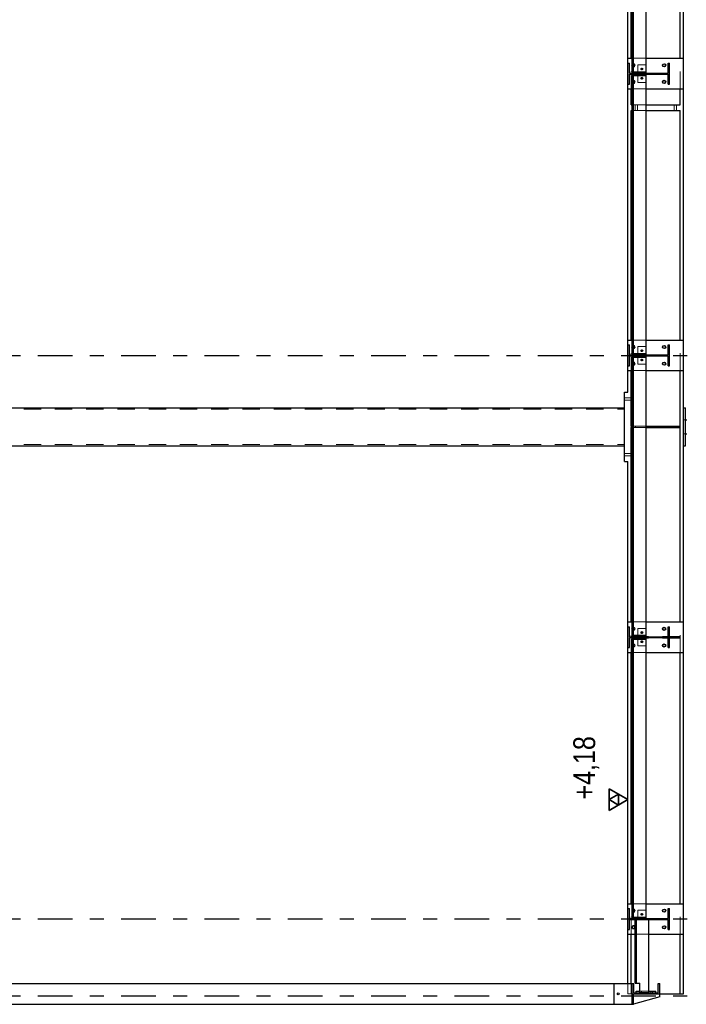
# Model space of a CAD drawing. Header units: millimetres. Extents: x -39 to 84, y 0 to 66.
# Tile 59 of 92: x 23 to 28, y 18 to 25. Entities that reach past the tile are written whole.
import ezdxf

# ---------------------------------------------------------------- set-up
doc = ezdxf.new("R2010")
doc.units = ezdxf.units.MM
doc.linetypes.add('DASHDOT', pattern=[1, 0.5, -0.25, 0, -0.25])
doc.linetypes.add('HIDDEN', pattern=[0.375, 0.25, -0.125])
for name, color, linetype, lineweight in [('01_Neubau Raumschraffuren', 7, 'Continuous', 20), ('Achsen', 7, 'Continuous', 20), ('Geschnittene Kanten', 7, 'Continuous', 20), ('Schraffuren', 7, 'Continuous', 20)]:
    doc.layers.add(name, color=color, linetype=linetype, lineweight=lineweight)
doc.styles.add('Arial Narrow', font='ARIALN.TTF')

msp = doc.modelspace()

# ---------------------------------------------------------------- hatches: boundary and pattern name
at = {"layer": 'Schraffuren', "lineweight": 13, "true_color": 0x4682b4}
for points in [[(27.5981066, 24.8438975), (27.5981066, 26.8467975), (27.5871066, 26.8467975), (27.5871066, 24.8438975)], [(27.8464066, 24.7553475), (27.8571066, 24.7553475), (27.8571066, 24.9053475), (27.8464066, 24.9053475), (27.8464066, 24.8338975), (27.5678066, 24.8338975), (27.5678066, 24.9053475), (27.5571066, 24.9053475), (27.5571066, 24.7553475), (27.5678066, 24.7553475), (27.5678066, 24.8267975), (27.8464066, 24.8267975)], [(27.5981066, 22.8138975), (27.5981066, 24.8167975), (27.5871066, 24.8167975), (27.5871066, 22.8138975)], [(27.8464066, 22.7253475), (27.8571066, 22.7253475), (27.8571066, 22.8753475), (27.8464066, 22.8753475), (27.8464066, 22.8038975), (27.5678066, 22.8038975), (27.5678066, 22.8753475), (27.5571066, 22.8753475), (27.5571066, 22.7253475), (27.5678066, 22.7253475), (27.5678066, 22.7967975), (27.8464066, 22.7967975)], [(27.5981066, 20.7838975), (27.5981066, 22.7867975), (27.5871066, 22.7867975), (27.5871066, 20.7838975)], [(27.8464066, 20.6953475), (27.8571066, 20.6953475), (27.8571066, 20.8453475), (27.8464066, 20.8453475), (27.8464066, 20.7738975), (27.5678066, 20.7738975), (27.5678066, 20.8453475), (27.5571066, 20.8453475), (27.5571066, 20.6953475), (27.5678066, 20.6953475), (27.5678066, 20.7667975), (27.8464066, 20.7667975)], [(27.5981066, 18.7538975), (27.5981066, 20.7567975), (27.5871066, 20.7567975), (27.5871066, 18.7538975)], [(27.8464066, 18.6653475), (27.8571066, 18.6653475), (27.8571066, 18.8153475), (27.8464066, 18.8153475), (27.8464066, 18.7438975), (27.5678066, 18.7438975), (27.5678066, 18.8153475), (27.5571066, 18.8153475), (27.5571066, 18.6653475), (27.5678066, 18.6653475), (27.5678066, 18.7367975), (27.8464066, 18.7367975)], [(27.6078054, 18.2765224), (27.6188054, 18.2765224), (27.6188054, 18.7371608), (27.6078054, 18.7371608)], [(27.5871066, 18.2003475), (27.7871066, 18.2003475), (27.7871066, 18.2753475), (27.7756066, 18.2753475), (27.7756066, 18.2088475), (27.5986066, 18.2088475), (27.5986066, 18.2753475), (27.5871066, 18.2753475)]]:
    msp.add_hatch(color=145, dxfattribs=at).paths.add_polyline_path(points)
at = {"layer": 'Schraffuren', "lineweight": 13, "true_color": 0x91ffff}
msp.add_hatch(color=131, dxfattribs=at).paths.add_polyline_path([(27.5971066, 18.1253475), (27.5971066, 18.2003475), (27.5871066, 18.2003475), (27.5871066, 18.1253475)])

# ---------------------------------------------------------------- linework, layer by layer
at = {"color": 3, "linetype": 'DASHDOT', "lineweight": 25, "ltscale": 0.5}
for p, q in [((20.3082432, 22.8002773), (29.3932858, 22.8002773)), ((20.3082432, 18.7402773), (29.3932858, 18.7402773)), ((20.3082432, 18.1852773), (29.3932858, 18.1852773))]:
    msp.add_line(p, q, dxfattribs=at)
at = {"color": 3, "linetype": 'Continuous', "lineweight": 25}
msp.add_line((27.5571066, 19.52125), (27.5571066, 20.0504175), dxfattribs=at)
at = {"color": 2, "linetype": 'Continuous', "lineweight": 35}
for p, q in [((27.5571066, 19.6), (27.4207116, 19.67875)), ((27.4207116, 19.67875), (27.4207116, 19.52125)), ((27.4889091, 19.639375), (27.4207116, 19.6)), ((27.4207116, 19.52125), (27.5571066, 19.6)), ((27.4207116, 19.6), (27.4889091, 19.560625)), ((27.4889091, 19.560625), (27.4889091, 19.639375))]:
    msp.add_line(p, q, dxfattribs=at)
at = {"layer": '01_Neubau Raumschraffuren', "color": 6, "linetype": 'HIDDEN', "lineweight": 13, "ltscale": 0.5}
for p, q in [((27.5811066, 24.7203475), (27.5811066, 24.9403475)), ((27.5871066, 24.9403475), (27.6871066, 24.9403475)), ((27.5871066, 24.8956831), (27.5889749, 24.8984792)), ((27.5889749, 24.8984792), (27.5927057, 24.9009721)), ((27.5971066, 24.9018475), (27.5927057, 24.9009721)), ((27.6015075, 24.9009721), (27.5971066, 24.9018475)), ((27.6015075, 24.9009721), (27.6052383, 24.8984792)), ((27.6077312, 24.8947483), (27.6052383, 24.8984792)), ((27.9331066, 24.7203475), (27.9331066, 24.9403475)), ((27.5889749, 24.8822157), (27.5871066, 24.8850118)), ((27.5889749, 24.8822157), (27.5927057, 24.8797228)), ((27.5971066, 24.8788475), (27.5927057, 24.8797228)), ((27.6015075, 24.8797228), (27.5971066, 24.8788475)), ((27.6015075, 24.8797228), (27.6052383, 24.8822157)), ((27.6052383, 24.8822157), (27.6077312, 24.8859466)), ((27.6077312, 24.8947483), (27.6086066, 24.8903475)), ((27.6077312, 24.8859466), (27.6086066, 24.8903475)), ((27.6271066, 24.8438975), (27.6271066, 24.8938975)), ((27.6271066, 24.8938975), (27.6871066, 24.8938975)), ((27.5871066, 24.7756831), (27.5889749, 24.7784792)), ((27.5889749, 24.7622157), (27.5871066, 24.7650118)), ((27.5889749, 24.7784792), (27.5927057, 24.7809721)), ((27.5889749, 24.7622157), (27.5927057, 24.7597228)), ((27.5971066, 24.7818475), (27.5927057, 24.7809721)), ((27.5971066, 24.7588475), (27.5927057, 24.7597228)), ((27.6015075, 24.7809721), (27.5971066, 24.7818475)), ((27.6015075, 24.7597228), (27.5971066, 24.7588475)), ((27.6015075, 24.7809721), (27.6052383, 24.7784792)), ((27.6015075, 24.7597228), (27.6052383, 24.7622157)), ((27.6077312, 24.7747483), (27.6052383, 24.7784792)), ((27.6052383, 24.7622157), (27.6077312, 24.7659466)), ((27.6077312, 24.7747483), (27.6086066, 24.7703475)), ((27.6077312, 24.7659466), (27.6086066, 24.7703475)), ((27.6271066, 24.7667975), (27.6271066, 24.8167975)), ((27.6271066, 24.7667975), (27.6871066, 24.7667975)), ((27.5871066, 24.7203475), (27.6871066, 24.7203475)), ((27.5871066, 24.6053475), (27.6871066, 24.6053475)), ((27.5871066, 24.5653475), (27.6871066, 24.5653475)), ((27.6086066, 24.5853475), (27.6086066, 24.6053475)), ((27.6086066, 24.5653475), (27.6086066, 24.5853475)), ((27.6256066, 24.5853475), (27.6256066, 24.6053475)), ((27.6256066, 24.5653475), (27.6256066, 24.5853475)), ((27.8886078, 24.5853475), (27.8886078, 24.6053475)), ((27.8886078, 24.5653475), (27.8886078, 24.5853475)), ((27.9056078, 24.5853475), (27.9056078, 24.6053475)), ((27.9056078, 24.5653475), (27.9056078, 24.5853475)), ((27.5811066, 22.6903475), (27.5811066, 22.9103475)), ((27.5871066, 22.9103475), (27.6871066, 22.9103475)), ((27.5871066, 22.8656831), (27.5889749, 22.8684792)), ((27.5889749, 22.8522157), (27.5871066, 22.8550118)), ((27.5889749, 22.8684792), (27.5927057, 22.8709721)), ((27.5889749, 22.8522157), (27.5927057, 22.8497228)), ((27.5971066, 22.8718475), (27.5927057, 22.8709721)), ((27.5971066, 22.8488475), (27.5927057, 22.8497228)), ((27.6015075, 22.8709721), (27.5971066, 22.8718475)), ((27.6015075, 22.8497228), (27.5971066, 22.8488475)), ((27.6015075, 22.8709721), (27.6052383, 22.8684792)), ((27.6015075, 22.8497228), (27.6052383, 22.8522157)), ((27.6077312, 22.8647483), (27.6052383, 22.8684792)), ((27.6052383, 22.8522157), (27.6077312, 22.8559466)), ((27.6077312, 22.8647483), (27.6086066, 22.8603475)), ((27.6077312, 22.8559466), (27.6086066, 22.8603475)), ((27.6271066, 22.8138975), (27.6271066, 22.8638975)), ((27.6271066, 22.8638975), (27.6871066, 22.8638975)), ((27.9331066, 22.6903475), (27.9331066, 22.9103475)), ((27.6271066, 22.7367975), (27.6271066, 22.7867975)), ((27.5871066, 22.7456831), (27.5889749, 22.7484792)), ((27.5889749, 22.7322157), (27.5871066, 22.7350118)), ((27.5889749, 22.7484792), (27.5927057, 22.7509721)), ((27.5889749, 22.7322157), (27.5927057, 22.7297228)), ((27.5971066, 22.7518475), (27.5927057, 22.7509721)), ((27.5971066, 22.7288475), (27.5927057, 22.7297228)), ((27.6015075, 22.7509721), (27.5971066, 22.7518475)), ((27.6015075, 22.7297228), (27.5971066, 22.7288475)), ((27.6015075, 22.7509721), (27.6052383, 22.7484792)), ((27.6015075, 22.7297228), (27.6052383, 22.7322157)), ((27.6077312, 22.7447483), (27.6052383, 22.7484792)), ((27.6052383, 22.7322157), (27.6077312, 22.7359466)), ((27.6077312, 22.7447483), (27.6086066, 22.7403475)), ((27.6077312, 22.7359466), (27.6086066, 22.7403475)), ((27.6271066, 22.7367975), (27.6871066, 22.7367975)), ((27.5871066, 22.6903475), (27.6871066, 22.6903475)), ((27.5321066, 22.4937274), (27.5571066, 22.4937274)), ((27.5571066, 22.4937274), (27.5811066, 22.4937274)), ((27.5321066, 22.4769676), (27.5571066, 22.4769676)), ((27.5571066, 22.4769676), (27.5811066, 22.4769676)), ((21.8561066, 22.4118475), (27.5321066, 22.4118475)), ((27.5811066, 22.2803475), (27.5811066, 22.2903475)), ((27.5871066, 22.2903475), (27.6871066, 22.2903475)), ((27.5871066, 22.2803475), (27.6871066, 22.2803475)), ((27.6111066, 22.2803475), (27.6111066, 22.2903475)), ((27.9031066, 22.2803475), (27.9031066, 22.2903475)), ((27.9331066, 22.2803475), (27.9331066, 22.2903475)), ((27.9571066, 22.3363475), (27.9721066, 22.3363475)), ((27.9571066, 22.3353475), (27.9721066, 22.3353475)), ((27.9571066, 22.2353475), (27.9721066, 22.2353475)), ((27.9571066, 22.2343475), (27.9721066, 22.2343475)), ((21.8561066, 22.1588475), (27.5321066, 22.1588475)), ((27.5321066, 22.0937274), (27.5571066, 22.0937274)), ((27.5321066, 22.0769676), (27.5571066, 22.0769676)), ((27.5571066, 22.0937274), (27.5811066, 22.0937274)), ((27.5571066, 22.0769676), (27.5811066, 22.0769676)), ((27.5811066, 20.6603475), (27.5811066, 20.8803475)), ((27.5871066, 20.8803475), (27.6871066, 20.8803475)), ((27.9331066, 20.6603475), (27.9331066, 20.8803475)), ((27.5871066, 20.8356831), (27.5889749, 20.8384792)), ((27.5889749, 20.8222157), (27.5871066, 20.8250118)), ((27.5889749, 20.8384792), (27.5927057, 20.8409721)), ((27.5889749, 20.8222157), (27.5927057, 20.8197228)), ((27.5971066, 20.8418475), (27.5927057, 20.8409721)), ((27.5971066, 20.8188475), (27.5927057, 20.8197228)), ((27.6015075, 20.8409721), (27.5971066, 20.8418475)), ((27.6015075, 20.8197228), (27.5971066, 20.8188475)), ((27.6015075, 20.8409721), (27.6052383, 20.8384792)), ((27.6015075, 20.8197228), (27.6052383, 20.8222157)), ((27.6077312, 20.8347483), (27.6052383, 20.8384792)), ((27.6052383, 20.8222157), (27.6077312, 20.8259466)), ((27.6077312, 20.8347483), (27.6086066, 20.8303475)), ((27.6077312, 20.8259466), (27.6086066, 20.8303475)), ((27.6271066, 20.7838975), (27.6271066, 20.8338975)), ((27.6271066, 20.8338975), (27.6871066, 20.8338975)), ((27.5871066, 20.7156831), (27.5889749, 20.7184792)), ((27.5889749, 20.7184792), (27.5927057, 20.7209721)), ((27.5971066, 20.7218475), (27.5927057, 20.7209721)), ((27.6015075, 20.7209721), (27.5971066, 20.7218475)), ((27.6015075, 20.7209721), (27.6052383, 20.7184792)), ((27.6077312, 20.7147483), (27.6052383, 20.7184792)), ((27.6077312, 20.7147483), (27.6086066, 20.7103475)), ((27.6271066, 20.7067975), (27.6271066, 20.7567975)), ((27.5889749, 20.7022157), (27.5871066, 20.7050118)), ((27.5871066, 20.6603475), (27.6871066, 20.6603475)), ((27.5889749, 20.7022157), (27.5927057, 20.6997228)), ((27.5971066, 20.6988475), (27.5927057, 20.6997228)), ((27.6015075, 20.6997228), (27.5971066, 20.6988475)), ((27.6015075, 20.6997228), (27.6052383, 20.7022157)), ((27.6052383, 20.7022157), (27.6077312, 20.7059466)), ((27.6077312, 20.7059466), (27.6086066, 20.7103475)), ((27.6271066, 20.7067975), (27.6871066, 20.7067975)), ((27.5811066, 18.6303475), (27.5811066, 18.8503475)), ((27.5871066, 18.8503475), (27.6871066, 18.8503475)), ((27.5871066, 18.8056831), (27.5889749, 18.8084792)), ((27.5889749, 18.8084792), (27.5927057, 18.8109721)), ((27.5971066, 18.8118475), (27.5927057, 18.8109721)), ((27.6015075, 18.8109721), (27.5971066, 18.8118475)), ((27.6015075, 18.8109721), (27.6052383, 18.8084792)), ((27.6077312, 18.8047483), (27.6052383, 18.8084792)), ((27.6077312, 18.8047483), (27.6086066, 18.8003475)), ((27.6077312, 18.7959466), (27.6086066, 18.8003475)), ((27.6271066, 18.7538975), (27.6271066, 18.8038975)), ((27.6271066, 18.8038975), (27.6871066, 18.8038975)), ((27.9331066, 18.6303475), (27.9331066, 18.8503475)), ((27.5889749, 18.7922157), (27.5871066, 18.7950118)), ((27.5889749, 18.7922157), (27.5927057, 18.7897228)), ((27.5971066, 18.7888475), (27.5927057, 18.7897228)), ((27.6015075, 18.7897228), (27.5971066, 18.7888475)), ((27.6015075, 18.7897228), (27.6052383, 18.7922157)), ((27.6052383, 18.7922157), (27.6077312, 18.7959466)), ((27.6188054, 18.7371608), (27.7078054, 18.7371608)), ((27.7078054, 18.7367975), (27.7078054, 18.7371608)), ((27.6078054, 18.6843752), (27.6086066, 18.6803475)), ((27.6078054, 18.6763197), (27.6086066, 18.6803475)), ((27.6078054, 18.6303475), (27.7078054, 18.6303475)), ((27.5571066, 18.2003475), (27.5571066, 18.2753475)), ((27.5811066, 18.2003475), (27.5811066, 18.2753475)), ((27.5571066, 18.2003475), (27.5811066, 18.2003475)), ((27.5811066, 18.2003475), (27.5871066, 18.2003475)), ((27.6406066, 18.2088475), (27.6406066, 18.2188475)), ((27.6406066, 18.2003475), (27.6406066, 18.2088475)), ((27.6428054, 18.2188475), (27.7078054, 18.2188475)), ((27.6536066, 18.2088475), (27.6536066, 18.2188475)), ((27.6536066, 18.2003475), (27.6536066, 18.2088475)), ((27.7206066, 18.2088475), (27.7206066, 18.2188475)), ((27.7206066, 18.2003475), (27.7206066, 18.2088475)), ((27.7336066, 18.2088475), (27.7336066, 18.2188475)), ((27.7336066, 18.2003475), (27.7336066, 18.2088475))]:
    msp.add_line(p, q, dxfattribs=at)
at = {"layer": '01_Neubau Raumschraffuren', "color": 3, "linetype": 'HIDDEN', "lineweight": 25, "ltscale": 0.5}
for p, q in [((27.5811066, 20.7753475), (27.9331066, 20.7753475)), ((27.5811066, 20.7653475), (27.9331066, 20.7653475)), ((27.6111066, 20.7653475), (27.6111066, 20.7753475))]:
    msp.add_line(p, q, dxfattribs=at)
at = {"layer": '01_Neubau Raumschraffuren', "color": 6, "linetype": 'HIDDEN', "lineweight": 13, "ltscale": 0.5}
for centre in [(27.5971066, 24.8903475), (27.8171066, 24.8903475), (27.5971066, 24.7703475), (27.8171066, 24.7703475), (27.5971066, 22.8603475), (27.8171066, 22.8603475), (27.5971066, 22.7403475), (27.8171066, 22.7403475), (27.5971066, 20.8303475), (27.8171066, 20.8303475), (27.5971066, 20.7103475), (27.8171066, 20.7103475), (27.5971066, 18.8003475), (27.8171066, 18.8003475), (27.5971066, 18.6803475), (27.8171066, 18.6803475)]:
    msp.add_circle(centre, 0.0085, dxfattribs=at)
at = {"layer": 'Achsen', "color": 3, "linetype": 'Continuous', "lineweight": 25}
for p, q in [((27.6871066, 24.8438975), (27.6871066, 26.8467975)), ((27.5571066, 24.9403475), (27.5571066, 26.7503475)), ((27.5811066, 24.9403475), (27.5811066, 26.7503475)), ((27.9331066, 24.9403475), (27.9331066, 26.7503475)), ((27.9571066, 24.9403475), (27.9571066, 26.7503475)), ((27.5571066, 24.9053475), (27.5571066, 24.9403475)), ((27.5571066, 24.9403475), (27.5871066, 24.9403475)), ((27.6871066, 24.9403475), (27.9571066, 24.9403475)), ((27.9571066, 24.7203475), (27.9571066, 24.9403475)), ((27.5856066, 24.8903475), (27.586482, 24.8947483)), ((27.5856066, 24.8903475), (27.586482, 24.8859466)), ((27.586482, 24.8947483), (27.5871066, 24.8956831)), ((27.5871066, 24.8850118), (27.586482, 24.8859466)), ((27.5981066, 24.8438975), (27.6871066, 24.8438975)), ((27.6271066, 24.8338975), (27.6271066, 24.8438975)), ((27.6271066, 24.8167975), (27.6271066, 24.8267975)), ((27.6871066, 24.8338975), (27.6871066, 24.8438975)), ((27.6871066, 24.8167975), (27.6871066, 24.8267975)), ((27.5856066, 24.7703475), (27.586482, 24.7747483)), ((27.5856066, 24.7703475), (27.586482, 24.7659466)), ((27.586482, 24.7747483), (27.5871066, 24.7756831)), ((27.5871066, 24.7650118), (27.586482, 24.7659466)), ((27.5981066, 24.8167975), (27.6871066, 24.8167975)), ((27.6871066, 22.8138975), (27.6871066, 24.8167975)), ((27.5571066, 24.7203475), (27.5571066, 24.7553475)), ((27.5571066, 24.6053475), (27.5571066, 24.7203475)), ((27.5571066, 24.7203475), (27.5871066, 24.7203475)), ((27.5811066, 24.6053475), (27.5811066, 24.7203475)), ((27.6871066, 24.7203475), (27.9571066, 24.7203475)), ((27.9331066, 24.6053475), (27.9331066, 24.7203475)), ((27.9571066, 24.6053475), (27.9571066, 24.7203475)), ((27.5571066, 24.5853475), (27.5571066, 24.6053475)), ((27.5571066, 24.5653475), (27.5571066, 24.5853475)), ((27.5571066, 22.9103475), (27.5571066, 24.5653475)), ((27.5811066, 24.6053475), (27.5871066, 24.6053475)), ((27.5811066, 22.9103475), (27.5811066, 24.5653475)), ((27.5811066, 24.5653475), (27.5871066, 24.5653475)), ((27.6871066, 24.6053475), (27.9331066, 24.6053475)), ((27.6871066, 24.5653475), (27.9331066, 24.5653475)), ((27.9331066, 22.9103475), (27.9331066, 24.5653475)), ((27.9571066, 24.5853475), (27.9571066, 24.6053475)), ((27.9571066, 24.5653475), (27.9571066, 24.5853475)), ((27.9571066, 22.9103475), (27.9571066, 24.5653475)), ((27.5571066, 22.8753475), (27.5571066, 22.9103475)), ((27.5571066, 22.9103475), (27.5871066, 22.9103475)), ((27.5856066, 22.8603475), (27.586482, 22.8647483)), ((27.5856066, 22.8603475), (27.586482, 22.8559466)), ((27.586482, 22.8647483), (27.5871066, 22.8656831)), ((27.5871066, 22.8550118), (27.586482, 22.8559466)), ((27.6871066, 22.9103475), (27.9571066, 22.9103475)), ((27.9571066, 22.6903475), (27.9571066, 22.9103475)), ((27.5981066, 22.8138975), (27.6871066, 22.8138975)), ((27.5981066, 22.7867975), (27.6871066, 22.7867975)), ((27.6271066, 22.8038975), (27.6271066, 22.8138975)), ((27.6271066, 22.7867975), (27.6271066, 22.7967975)), ((27.6871066, 22.8038975), (27.6871066, 22.8138975)), ((27.6871066, 22.7867975), (27.6871066, 22.7967975)), ((27.6871066, 20.7838975), (27.6871066, 22.7867975)), ((27.5571066, 22.6903475), (27.5571066, 22.7253475)), ((27.5856066, 22.7403475), (27.586482, 22.7447483)), ((27.5856066, 22.7403475), (27.586482, 22.7359466)), ((27.586482, 22.7447483), (27.5871066, 22.7456831)), ((27.5871066, 22.7350118), (27.586482, 22.7359466)), ((27.5571066, 22.5353475), (27.5571066, 22.6903475)), ((27.5571066, 22.6903475), (27.5871066, 22.6903475)), ((27.5811066, 22.2903475), (27.5811066, 22.6903475)), ((27.6871066, 22.6903475), (27.9571066, 22.6903475)), ((27.9331066, 22.2903475), (27.9331066, 22.6903475)), ((27.9571066, 20.8803475), (27.9571066, 22.6903475)), ((27.5321066, 22.0353475), (27.5321066, 22.5353475)), ((27.5321066, 22.5353475), (27.5571066, 22.5353475)), ((21.8561066, 22.4218475), (27.5321066, 22.4218475)), ((27.9571066, 22.421297), (27.9721066, 22.421297)), ((27.9721066, 22.4210183), (27.9721066, 22.421297)), ((27.9721066, 22.4155259), (27.9721066, 22.4210183)), ((27.9721066, 22.4050308), (27.9721066, 22.4155259)), ((27.9721066, 22.3899363), (27.9721066, 22.4050308)), ((27.9721066, 22.3708226), (27.9721066, 22.3899363)), ((27.9721066, 22.3484241), (27.9721066, 22.3708226)), ((27.9721066, 22.3236015), (27.9721066, 22.3484241)), ((27.5811066, 22.2903475), (27.5871066, 22.2903475)), ((27.5811066, 20.8803475), (27.5811066, 22.2803475)), ((27.5811066, 22.2803475), (27.5871066, 22.2803475)), ((27.6871066, 22.2903475), (27.9331066, 22.2903475)), ((27.6871066, 22.2803475), (27.9331066, 22.2803475)), ((27.9331066, 20.8803475), (27.9331066, 22.2803475)), ((27.9721066, 22.3353475), (27.9821066, 22.3353475)), ((27.9721066, 22.2973089), (27.9721066, 22.3236015)), ((27.9721066, 22.2705567), (27.9721066, 22.2973089)), ((27.9721066, 22.2443728), (27.9721066, 22.2705567)), ((27.9721066, 22.2197636), (27.9721066, 22.2443728)), ((27.9721066, 22.2353475), (27.9821066, 22.2353475)), ((27.9721066, 22.1976747), (27.9721066, 22.2197636)), ((21.8561066, 22.1488475), (27.5321066, 22.1488475)), ((27.9571066, 22.149398), (27.9721066, 22.149398)), ((27.9721066, 22.178955), (27.9721066, 22.1976747)), ((27.9721066, 22.164324), (27.9721066, 22.178955)), ((27.9721066, 22.1543438), (27.9721066, 22.164324)), ((27.9721066, 22.149398), (27.9721066, 22.1543438)), ((27.5321066, 22.0353475), (27.5571066, 22.0353475)), ((27.5571066, 20.8803475), (27.5571066, 22.0353475)), ((27.5571066, 20.8453475), (27.5571066, 20.8803475)), ((27.5571066, 20.8803475), (27.5871066, 20.8803475)), ((27.6871066, 20.8803475), (27.9571066, 20.8803475)), ((27.9571066, 20.6603475), (27.9571066, 20.8803475)), ((27.5856066, 20.8303475), (27.586482, 20.8347483)), ((27.5856066, 20.8303475), (27.586482, 20.8259466)), ((27.586482, 20.8347483), (27.5871066, 20.8356831)), ((27.5871066, 20.8250118), (27.586482, 20.8259466)), ((27.5981066, 20.7838975), (27.6871066, 20.7838975)), ((27.6271066, 20.7738975), (27.6271066, 20.7838975)), ((27.6871066, 20.7738975), (27.6871066, 20.7838975)), ((27.5856066, 20.7103475), (27.586482, 20.7147483)), ((27.586482, 20.7147483), (27.5871066, 20.7156831)), ((27.5981066, 20.7567975), (27.6871066, 20.7567975)), ((27.6271066, 20.7567975), (27.6271066, 20.7667975)), ((27.6871066, 20.7567975), (27.6871066, 20.7667975)), ((27.6871066, 18.7538975), (27.6871066, 20.7567975)), ((27.5571066, 20.6603475), (27.5571066, 20.6953475)), ((27.5571066, 18.8503475), (27.5571066, 20.6603475)), ((27.5571066, 20.6603475), (27.5871066, 20.6603475)), ((27.5811066, 18.8503475), (27.5811066, 20.6603475)), ((27.5856066, 20.7103475), (27.586482, 20.7059466)), ((27.5871066, 20.7050118), (27.586482, 20.7059466)), ((27.6871066, 20.6603475), (27.9571066, 20.6603475)), ((27.9331066, 18.8503475), (27.9331066, 20.6603475)), ((27.9571066, 18.8503475), (27.9571066, 20.6603475)), ((27.5571066, 18.8153475), (27.5571066, 18.8503475)), ((27.5571066, 18.8503475), (27.5871066, 18.8503475)), ((27.5856066, 18.8003475), (27.586482, 18.8047483)), ((27.5856066, 18.8003475), (27.586482, 18.7959466)), ((27.586482, 18.8047483), (27.5871066, 18.8056831)), ((27.6871066, 18.8503475), (27.9571066, 18.8503475)), ((27.9571066, 18.6303475), (27.9571066, 18.8503475)), ((27.5871066, 18.7950118), (27.586482, 18.7959466)), ((27.5981066, 18.7538975), (27.6871066, 18.7538975)), ((27.6271066, 18.7438975), (27.6271066, 18.7538975)), ((27.6871066, 18.7438975), (27.6871066, 18.7538975)), ((27.7078054, 18.2100224), (27.7078054, 18.7367975)), ((27.5571066, 18.6303475), (27.5571066, 18.6653475)), ((27.5856066, 18.6803475), (27.586482, 18.6847483)), ((27.5856066, 18.6803475), (27.586482, 18.6759466)), ((27.586482, 18.6847483), (27.5889749, 18.6884792)), ((27.5889749, 18.6722157), (27.586482, 18.6759466)), ((27.5889749, 18.6884792), (27.5927057, 18.6909721)), ((27.5889749, 18.6722157), (27.5927057, 18.6697228)), ((27.5971066, 18.6918475), (27.5927057, 18.6909721)), ((27.5971066, 18.6688475), (27.5927057, 18.6697228)), ((27.6015075, 18.6909721), (27.5971066, 18.6918475)), ((27.6015075, 18.6697228), (27.5971066, 18.6688475)), ((27.6015075, 18.6909721), (27.6052383, 18.6884792)), ((27.6015075, 18.6697228), (27.6052383, 18.6722157)), ((27.6077312, 18.6847483), (27.6052383, 18.6884792)), ((27.6052383, 18.6722157), (27.6077312, 18.6759466)), ((27.6077312, 18.6847483), (27.6078054, 18.6843752)), ((27.6077312, 18.6759466), (27.6078054, 18.6763197)), ((27.5571066, 18.2753475), (27.5571066, 18.6303475)), ((27.5571066, 18.6303475), (27.6078054, 18.6303475)), ((27.5811066, 18.2753475), (27.5811066, 18.6303475)), ((27.7078054, 18.6303475), (27.9571066, 18.6303475)), ((27.9331066, 18.2003475), (27.9331066, 18.6303475)), ((27.9571066, 18.2003475), (27.9571066, 18.6303475)), ((21.7361066, 18.2753475), (27.4571066, 18.2753475)), ((27.4571066, 18.1253475), (27.4571066, 18.2753475)), ((27.4571066, 18.2753475), (27.5871066, 18.2753475)), ((27.6188054, 18.2765224), (27.6428054, 18.2765224)), ((27.6428054, 18.2100224), (27.6428054, 18.2765224)), ((27.7871066, 18.1790431), (27.5971066, 18.1253475)), ((27.6171066, 18.2088475), (27.6171066, 18.2188475)), ((27.6171066, 18.2188475), (27.6428054, 18.2188475)), ((27.6428054, 18.2100224), (27.7078054, 18.2100224)), ((27.7078054, 18.2188475), (27.7571066, 18.2188475)), ((27.7571066, 18.2088475), (27.7571066, 18.2188475)), ((27.7871066, 18.1790431), (27.7871066, 18.2003475)), ((27.7871066, 18.2003475), (27.9331066, 18.2003475)), ((27.9331066, 18.2003475), (27.9571066, 18.2003475)), ((21.7361066, 18.1253475), (27.4571066, 18.1253475)), ((27.4571066, 18.1253475), (27.5871066, 18.1253475))]:
    msp.add_line(p, q, dxfattribs=at)
for centre, radius in [((27.8171066, 24.8903475), 0.0115), ((27.6571068, 24.8638974), 0.006), ((27.6571068, 24.7967975), 0.006), ((27.8171066, 24.7703475), 0.0115), ((27.8171066, 22.8603475), 0.0115), ((27.6571068, 22.8338974), 0.006), ((27.6571068, 22.7667975), 0.006), ((27.8171066, 22.7403475), 0.0115), ((27.6571068, 20.8038974), 0.006), ((27.8171066, 20.8303475), 0.0115), ((27.6571068, 20.7367975), 0.006), ((27.8171066, 20.7103475), 0.0115), ((27.8171066, 18.8003475), 0.0115), ((27.6571068, 18.7738974), 0.006), ((27.8171066, 18.6803475), 0.0115), ((27.4871066, 18.2003475), 0.0065)]:
    msp.add_circle(centre, radius, dxfattribs=at)
at = {"layer": 'Achsen', "color": 9, "linetype": 'Continuous', "lineweight": 0}
for centre in [(27.6511066, 24.8639033), (27.6515656, 24.866199), (27.6515659, 24.8661991), (27.65286, 24.8596591), (27.654805, 24.8583564), (27.6548053, 24.8583565), (27.654816, 24.8694429), (27.6571125, 24.8698974), (27.6593972, 24.8583519), (27.6594082, 24.8694384), (27.6594085, 24.8694385), (27.661345, 24.8596505), (27.6613536, 24.868136), (27.6626476, 24.8615958), (27.6626479, 24.8615959), (27.6626521, 24.866188), (27.6515656, 24.794496), (27.6515659, 24.7944959), (27.6528598, 24.801036), (27.654805, 24.8023386), (27.6548053, 24.8023385), (27.6571006, 24.8027976), (27.6571125, 24.7907976), (27.6593972, 24.8023431), (27.6594082, 24.7912566), (27.6594085, 24.7912565), (27.6626476, 24.7990991), (27.6626479, 24.7990991), (27.6626521, 24.794507), (27.6631068, 24.7968036), (27.6571125, 22.8398974), (27.6511066, 22.8339033), (27.6515656, 22.836199), (27.6515659, 22.8361991), (27.6528598, 22.771036), (27.65286, 22.8296591), (27.654805, 22.8283564), (27.654805, 22.7723386), (27.6548053, 22.8283565), (27.6548053, 22.7723385), (27.654816, 22.8394429), (27.6571006, 22.7727976), (27.6593972, 22.8283519), (27.6593972, 22.7723431), (27.6594082, 22.8394384), (27.6594085, 22.8394385), (27.661345, 22.8296505), (27.6613536, 22.838136), (27.6626476, 22.8315958), (27.6626476, 22.7690991), (27.6626479, 22.8315959), (27.6626479, 22.7690991), (27.6626521, 22.836188), (27.6515656, 22.764496), (27.6515659, 22.7644959), (27.6571125, 22.7607976), (27.6594082, 22.7612566), (27.6626521, 22.764507), (27.6631068, 22.7668036), (27.6511066, 20.8039033), (27.6515656, 20.806199), (27.6515659, 20.8061991), (27.65286, 20.7996591), (27.654805, 20.7983564), (27.654816, 20.8094429), (27.6571125, 20.8098974), (27.6593972, 20.7983519), (27.6594082, 20.8094384), (27.6594085, 20.8094385), (27.661345, 20.7996505), (27.6613536, 20.808136), (27.6626476, 20.8015958), (27.6626479, 20.8015959), (27.6626521, 20.806188), (27.6515656, 20.734496), (27.6515659, 20.7344959), (27.6528598, 20.741036), (27.654805, 20.7423386), (27.6548053, 20.7423385), (27.6571006, 20.7427976), (27.6571125, 20.7307976), (27.6593972, 20.7423431), (27.6594082, 20.7312566), (27.6594085, 20.7312565), (27.6626476, 20.7390991), (27.6626479, 20.7390991), (27.6626521, 20.734507), (27.6631068, 20.7368036), (27.6511066, 18.7739033), (27.6515656, 18.776199), (27.6515659, 18.7761991), (27.65286, 18.7696591), (27.654805, 18.7683564), (27.6548053, 18.7683565), (27.654816, 18.7794429), (27.6571125, 18.7798974), (27.6593972, 18.7683519), (27.6594082, 18.7794384), (27.6594085, 18.7794385), (27.661345, 18.7696505), (27.6613536, 18.778136), (27.6626476, 18.7715958), (27.6626479, 18.7715959), (27.6626521, 18.776188)]:
    msp.add_circle(centre, 0.00111, dxfattribs=at)
at = {"layer": 'Geschnittene Kanten', "color": 3, "linetype": 'Continuous', "lineweight": 25}
for p, q in [((27.5871066, 24.8438975), (27.5871066, 26.8467975)), ((27.5981066, 24.8438975), (27.5981066, 26.8467975)), ((27.5571066, 24.7553475), (27.5571066, 24.9053475)), ((27.5571066, 24.9053475), (27.5678066, 24.9053475)), ((27.5678066, 24.8338975), (27.5678066, 24.9053475)), ((27.8464066, 24.8338975), (27.8464066, 24.9053475)), ((27.8464066, 24.9053475), (27.8571066, 24.9053475)), ((27.8571066, 24.7553475), (27.8571066, 24.9053475)), ((27.5678066, 24.8338975), (27.8464066, 24.8338975)), ((27.5678066, 24.7553475), (27.5678066, 24.8267975)), ((27.5678066, 24.8267975), (27.8464066, 24.8267975)), ((27.5871066, 24.8438975), (27.5981066, 24.8438975)), ((27.8464066, 24.7553475), (27.8464066, 24.8267975)), ((27.5871066, 22.8138975), (27.5871066, 24.8167975)), ((27.5871066, 24.8167975), (27.5981066, 24.8167975)), ((27.5981066, 22.8138975), (27.5981066, 24.8167975)), ((27.5571066, 24.7553475), (27.5678066, 24.7553475)), ((27.8464066, 24.7553475), (27.8571066, 24.7553475)), ((27.5571066, 22.7253475), (27.5571066, 22.8753475)), ((27.5571066, 22.8753475), (27.5678066, 22.8753475)), ((27.5678066, 22.8038975), (27.5678066, 22.8753475)), ((27.8464066, 22.8038975), (27.8464066, 22.8753475)), ((27.8464066, 22.8753475), (27.8571066, 22.8753475)), ((27.8571066, 22.7253475), (27.8571066, 22.8753475)), ((27.5678066, 22.8038975), (27.8464066, 22.8038975)), ((27.5678066, 22.7253475), (27.5678066, 22.7967975)), ((27.5678066, 22.7967975), (27.8464066, 22.7967975)), ((27.5871066, 22.8138975), (27.5981066, 22.8138975)), ((27.5871066, 20.7838975), (27.5871066, 22.7867975)), ((27.5871066, 22.7867975), (27.5981066, 22.7867975)), ((27.5981066, 20.7838975), (27.5981066, 22.7867975)), ((27.8464066, 22.7253475), (27.8464066, 22.7967975)), ((27.5571066, 22.7253475), (27.5678066, 22.7253475)), ((27.8464066, 22.7253475), (27.8571066, 22.7253475)), ((27.5571066, 20.6953475), (27.5571066, 20.8453475)), ((27.5571066, 20.8453475), (27.5678066, 20.8453475)), ((27.5678066, 20.7738975), (27.5678066, 20.8453475)), ((27.5871066, 20.7838975), (27.5981066, 20.7838975)), ((27.8464066, 20.7738975), (27.8464066, 20.8453475)), ((27.8464066, 20.8453475), (27.8571066, 20.8453475)), ((27.8571066, 20.6953475), (27.8571066, 20.8453475)), ((27.5678066, 20.7738975), (27.8464066, 20.7738975)), ((27.5678066, 20.6953475), (27.5678066, 20.7667975)), ((27.5678066, 20.7667975), (27.8464066, 20.7667975)), ((27.5871066, 18.7538975), (27.5871066, 20.7567975)), ((27.5871066, 20.7567975), (27.5981066, 20.7567975)), ((27.5981066, 18.7538975), (27.5981066, 20.7567975)), ((27.8464066, 20.6953475), (27.8464066, 20.7667975)), ((27.5571066, 20.6953475), (27.5678066, 20.6953475)), ((27.8464066, 20.6953475), (27.8571066, 20.6953475)), ((27.5571066, 18.6653475), (27.5571066, 18.8153475)), ((27.5571066, 18.8153475), (27.5678066, 18.8153475)), ((27.5678066, 18.7438975), (27.5678066, 18.8153475)), ((27.8464066, 18.7438975), (27.8464066, 18.8153475)), ((27.8464066, 18.8153475), (27.8571066, 18.8153475)), ((27.8571066, 18.6653475), (27.8571066, 18.8153475)), ((27.5678066, 18.7438975), (27.8464066, 18.7438975)), ((27.5678066, 18.6653475), (27.5678066, 18.7367975)), ((27.5678066, 18.7367975), (27.8464066, 18.7367975)), ((27.5871066, 18.7538975), (27.5981066, 18.7538975)), ((27.6078054, 18.2765224), (27.6078054, 18.7371608)), ((27.6078054, 18.7371608), (27.6188054, 18.7371608)), ((27.6188054, 18.2765224), (27.6188054, 18.7371608)), ((27.8464066, 18.6653475), (27.8464066, 18.7367975)), ((27.5571066, 18.6653475), (27.5678066, 18.6653475)), ((27.8464066, 18.6653475), (27.8571066, 18.6653475)), ((27.5871066, 18.2003475), (27.5871066, 18.2753475)), ((27.5871066, 18.2753475), (27.5986066, 18.2753475)), ((27.5986066, 18.2088475), (27.5986066, 18.2753475)), ((27.6078054, 18.2765224), (27.6188054, 18.2765224)), ((27.7756066, 18.2088475), (27.7756066, 18.2753475)), ((27.7756066, 18.2753475), (27.7871066, 18.2753475)), ((27.7871066, 18.2003475), (27.7871066, 18.2753475)), ((27.5871066, 18.1253475), (27.5871066, 18.2003475)), ((27.5871066, 18.2003475), (27.7871066, 18.2003475)), ((27.5971066, 18.1253475), (27.5971066, 18.2003475)), ((27.5986066, 18.2088475), (27.7756066, 18.2088475)), ((27.5871066, 18.1253475), (27.5971066, 18.1253475))]:
    msp.add_line(p, q, dxfattribs=at)

# ---------------------------------------------------------------- texts
at = {"color": 2, "lineweight": 35, "insert": (27.1633566, 19.5503589), "char_height": 0.1575, "attachment_point": 1, "rotation": 90, "line_spacing_factor": 0.9, "style": 'Arial Narrow'}
msp.add_mtext(' +4,18', dxfattribs=at)

doc.saveas('drawing.dxf')
